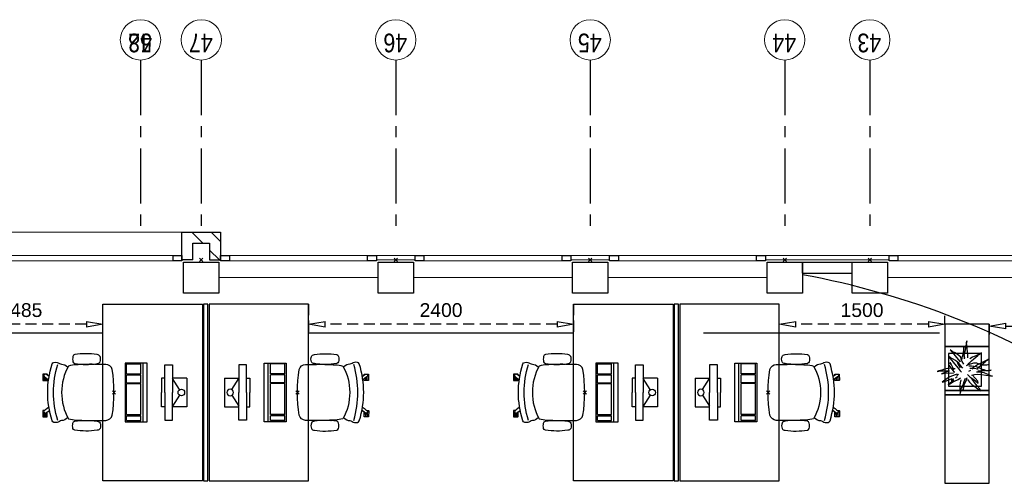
# Model space of a CAD drawing. Header units: millimetres. Extents: x -88840 to 85996, y -16279 to 104709.
# Tile 4 of 184: x -81503 to -72592, y 37120 to 41300. Entities that reach past the tile are written whole.
import ezdxf

# ---------------------------------------------------------------- set-up
doc = ezdxf.new("R2010")
doc.units = ezdxf.units.MM
doc.header["$LTSCALE"] = 400
doc.header["$PDMODE"] = 3
doc.header["$PDSIZE"] = 15
doc.linetypes.add('CENTER', pattern=[2, 1.25, -0.25, 0.25, -0.25])
doc.linetypes.add('HIDDEN', pattern=[0.375, 0.25, -0.125])
for name, color, linetype in [('-gd', 2, 'Continuous'), ('-ve', 2, 'HIDDEN'), ('inlay', 6, 'Continuous'), ('inr', 4, 'Continuous'), ('plant', 114, 'Continuous'), ('sona-s008_ip0', 7, 'Continuous'), ('stramien', 1, 'CENTER'), ('symbol', 1, 'Continuous'), ('timmerwerk-ge', 150, 'Continuous')]:
    doc.layers.add(name, color=color, linetype=linetype)
for name, color, linetype, lineweight in [('Buitenkozijnen', 140, 'Continuous', 15), ('mat-baksteen', 5, 'Continuous', 25), ('mat-beton (ihwg)', 5, 'Continuous', 25), ('None', 7, 'Continuous', 9)]:
    doc.layers.add(name, color=color, linetype=linetype, lineweight=lineweight)
doc.styles.add('Arial Narrow', font='ARIALN.TTF', dxfattribs={"height": 222.25})
doc.styles.get("Standard").update_dxf_attribs({"font": 'arial.ttf'})
doc.dimstyles.new('CAL-N1-050-25', dxfattribs={"dimscale": 50, "dimtxt": 2.5, "dimasz": 3, "dimexe": 1.5, "dimexo": 0, "dimgap": 0.3, "dimtad": 0, "dimdec": 4, "dimrnd": 1, "dimdsep": 46, "dimtxsty": 'Standard', "dimblk": 'CLOSED', "dimcen": 0, "dimdle": 1.25, "dimclrt": 249, "dimadec": 0, "dimazin": 0, "dimtfac": 0.9, "dimtdec": 4, "dimtix": 1, "dimtmove": 0, "dimatfit": 3, "dimldrblk": 'CLOSED', "dimfxl": 1, "dimtvp": 1, "dimtolj": 1, "dimtzin": 0, "dimarcsym": 0})

# ---------------------------------------------------------------- blocks, each defined once
blk = doc.blocks.new('Kolom 280x320')
at = {"layer": 'mat-beton (ihwg)', "lineweight": 25}
blk.add_lwpolyline([(-300, 160), (-20, 160), (-20, -160), (-300, -160)], close=True, dxfattribs=at)
at = {"layer": 'None', "color": 92, "linetype": 'Continuous', "lineweight": 5}
blk.add_point((0, 0), dxfattribs=at)
blk = doc.blocks.new('*X39')
at = {"layer": 'None', "lineweight": 9}
for p, q in [((-2818.9, 32536.4), (-2718.9, 32636.4)), ((-2761.4, 32417.5), (-2718.9, 32460))]:
    blk.add_line(p, q, dxfattribs=at)
blk = doc.blocks.new('*X40')
at = {"layer": 'None', "lineweight": 9}
for p, q in [((-2968.9, 32386.4), (-2880.3, 32475)), ((-2804, 32375), (-2761.4, 32417.5))]:
    blk.add_line(p, q, dxfattribs=at)
blk = doc.blocks.new('Gevelpui best 1410 (2D)')
at = {"layer": 'Buitenkozijnen', "lineweight": 15}
for p, q in [((-260, 0), (-260, -1410)), ((-260, 0), (-210, 0)), ((-210, 0), (-210, -1410)), ((-260, -1410), (-210, -1410))]:
    blk.add_line(p, q, dxfattribs=at)
at = {"layer": 'Buitenkozijnen', "color": 92, "lineweight": 25}
for points in [[(-260, 0), (-210, 0), (-210, -80), (-260, -80)], [(-260, -1330), (-210, -1330), (-210, -1410), (-260, -1410)]]:
    blk.add_lwpolyline(points, close=True, dxfattribs=at)
at = {"layer": 'None', "color": 43, "linetype": 'Continuous', "lineweight": 9}
blk.add_line((-410, 15), (-410, -1425), dxfattribs=at)
blk = doc.blocks.new('*U45')
at = {"layer": 'Buitenkozijnen', "lineweight": 15}
for p, q in [((-10, 0), (-10, -1960)), ((-10, 0), (40, 0)), ((40, 0), (40, -1960)), ((-10, -1960), (40, -1960))]:
    blk.add_line(p, q, dxfattribs=at)
blk = doc.blocks.new('Gevelpui best 1960')
at = {"layer": 'Buitenkozijnen', "color": 43, "lineweight": 9}
blk.add_line((250, 0), (250, -1960), dxfattribs=at)
at = {"layer": 'Buitenkozijnen', "color": 92, "lineweight": 25}
for points in [[(-10, 0), (40, 0), (40, -80), (-10, -80)], [(-10, -1880), (40, -1880), (40, -1960), (-10, -1960)]]:
    blk.add_lwpolyline(points, close=True, dxfattribs=at)
at = {"layer": 'Buitenkozijnen'}
blk.add_blockref('*U45', (0, 0), dxfattribs=at)
blk = doc.blocks.new('boom nieuw 01')
at = {"layer": 'plant', "extrusion": (0, -4.44089e-16, -1)}
for p, q in [((-225, 789), (-238, 749)), ((-225, 789), (-238, 749)), ((-225, 745), (-225, 789)), ((-225, 745), (-225, 789)), ((-574, 694), (-627, 737)), ((-627, 737), (-616, 698)), ((-574, 694), (-627, 737)), ((-627, 737), (-616, 698)), ((-616, 698), (-564, 639)), ((-616, 698), (-564, 639)), ((-531, 541), (-584, 584)), ((-584, 584), (-573, 545)), ((-531, 541), (-584, 584)), ((-584, 584), (-573, 545)), ((-519, 654), (-574, 694)), ((-519, 654), (-574, 694)), ((-564, 639), (-510, 574)), ((-564, 639), (-510, 574)), ((-467, 618), (-519, 654)), ((-467, 618), (-519, 654)), ((-412, 565), (-467, 618)), ((-412, 565), (-467, 618)), ((-316, 598), (-344, 540)), ((-298, 670), (-316, 598)), ((-284, 619), (-308, 551)), ((-284, 619), (-308, 551)), ((-285, 709), (-298, 670)), ((-285, 665), (-285, 709)), ((-279, 616), (-285, 665)), ((-257, 677), (-284, 619)), ((-257, 677), (-284, 619)), ((-238, 749), (-257, 677)), ((-238, 749), (-257, 677)), ((-227, 576), (-219, 630)), ((-227, 576), (-219, 630)), ((-219, 696), (-225, 745)), ((-219, 696), (-225, 745)), ((-219, 630), (-219, 696)), ((-219, 630), (-219, 696)), ((9, 617), (-55, 579)), ((9, 617), (-55, 579)), ((-36, 579), (9, 617)), ((-36, 579), (9, 617)), ((-831, 440), (-863, 451)), ((-863, 451), (-808, 440)), ((-831, 440), (-863, 451)), ((-863, 451), (-808, 440)), ((-793, 417), (-831, 440)), ((-793, 417), (-831, 440)), ((-808, 440), (-733, 432)), ((-808, 440), (-733, 432)), ((-751, 400), (-793, 417)), ((-751, 400), (-793, 417)), ((-690, 378), (-751, 400)), ((-690, 378), (-751, 400)), ((-733, 432), (-646, 419)), ((-733, 432), (-646, 419)), ((-646, 419), (-567, 415)), ((-646, 419), (-567, 415)), ((-573, 545), (-520, 486)), ((-573, 545), (-520, 486)), ((-567, 415), (-510, 423)), ((-567, 415), (-510, 423)), ((-476, 501), (-531, 541)), ((-476, 501), (-531, 541)), ((-520, 486), (-467, 421)), ((-520, 486), (-467, 421)), ((-510, 574), (-463, 510)), ((-510, 574), (-463, 510)), ((-510, 423), (-451, 434)), ((-510, 423), (-451, 434)), ((-424, 465), (-476, 501)), ((-424, 465), (-476, 501)), ((-463, 510), (-423, 466)), ((-463, 510), (-423, 466)), ((-369, 412), (-424, 465)), ((-369, 412), (-424, 465)), ((-423, 466), (-397, 444)), ((-423, 466), (-397, 444)), ((-369, 511), (-412, 565)), ((-369, 511), (-412, 565)), ((-344, 540), (-368, 472)), ((-308, 551), (-333, 488)), ((-308, 551), (-333, 488)), ((-243, 519), (-227, 576)), ((-243, 519), (-227, 576)), ((-187, 511), (-234, 479)), ((-187, 511), (-234, 479)), ((-195, 409), (-161, 444)), ((-119, 548), (-187, 511)), ((-170, 410), (-128, 424)), ((-170, 410), (-128, 424)), ((-167, 460), (-136, 488)), ((-167, 460), (-136, 488)), ((-128, 424), (-78, 443)), ((-128, 424), (-78, 443)), ((-55, 579), (-119, 548)), ((-55, 579), (-119, 548)), ((-101, 524), (-55, 560)), ((-101, 524), (-55, 560)), ((-15, 385), (-100, 387)), ((-15, 385), (-100, 387)), ((-95, 500), (-50, 537)), ((-78, 443), (-25, 464)), ((-78, 443), (-25, 464)), ((-4, 517), (-70, 496)), ((-4, 517), (-70, 496)), ((-55, 560), (-36, 579)), ((-55, 560), (-36, 579)), ((-25, 464), (20, 490)), ((-25, 464), (20, 490)), ((71, 388), (-15, 385)), ((71, 388), (-15, 385)), ((73, 551), (-4, 517)), ((73, 551), (-4, 517)), ((20, 490), (61, 517)), ((20, 490), (61, 517)), ((51, 371), (104, 389)), ((51, 371), (104, 389)), ((61, 517), (92, 539)), ((61, 517), (92, 539)), ((140, 402), (71, 388)), ((140, 402), (71, 388)), ((126, 569), (73, 551)), ((126, 569), (73, 551)), ((92, 539), (126, 569)), ((92, 539), (126, 569)), ((104, 389), (140, 402)), ((104, 389), (140, 402)), ((-838, 331), (-790, 339)), ((-838, 331), (-790, 339)), ((-787, 335), (-838, 331)), ((-787, 335), (-838, 331)), ((-794, 221), (-746, 230)), ((-794, 221), (-746, 230)), ((-743, 226), (-794, 221)), ((-743, 226), (-794, 221)), ((-790, 339), (-724, 343)), ((-790, 339), (-724, 343)), ((-737, 335), (-787, 335)), ((-737, 335), (-787, 335)), ((-746, 230), (-680, 234)), ((-746, 230), (-680, 234)), ((-694, 225), (-743, 226)), ((-694, 225), (-743, 226)), ((-691, 320), (-737, 335)), ((-724, 343), (-665, 349)), ((-724, 343), (-665, 349)), ((-647, 211), (-694, 225)), ((-647, 211), (-694, 225)), ((-636, 315), (-691, 320)), ((-636, 315), (-691, 320)), ((-601, 365), (-690, 378)), ((-601, 365), (-690, 378)), ((-688, 167), (-620, 196)), ((-688, 167), (-620, 196)), ((-648, 228), (-686, 193)), ((-648, 228), (-686, 193)), ((-642, 298), (-680, 321)), ((-642, 298), (-680, 321)), ((-680, 234), (-621, 240)), ((-680, 234), (-621, 240)), ((-665, 349), (-613, 352)), ((-665, 349), (-613, 352)), ((-604, 263), (-648, 228)), ((-604, 263), (-648, 228)), ((-592, 206), (-647, 211)), ((-592, 206), (-647, 211)), ((-601, 281), (-642, 298)), ((-601, 281), (-642, 298)), ((-620, 196), (-568, 225)), ((-620, 196), (-568, 225)), ((-613, 352), (-578, 349)), ((-613, 352), (-578, 349)), ((-553, 314), (-604, 263)), ((-553, 314), (-604, 263)), ((-547, 362), (-601, 365)), ((-547, 362), (-601, 365)), ((-540, 259), (-601, 281)), ((-540, 259), (-601, 281)), ((-549, 186), (-592, 206)), ((-549, 186), (-592, 206)), ((-583, 313), (-496, 300)), ((-583, 313), (-496, 300)), ((-568, 225), (-511, 263)), ((-568, 225), (-511, 263)), ((-451, 246), (-540, 259)), ((-451, 246), (-540, 259)), ((-511, 263), (-472, 292)), ((-511, 263), (-472, 292)), ((-496, 300), (-417, 296)), ((-496, 300), (-417, 296)), ((-392, 219), (-496, 183)), ((-392, 219), (-496, 183)), ((-472, 292), (-455, 309)), ((-472, 292), (-455, 309)), ((-403, 195), (-454, 144)), ((-403, 195), (-454, 144)), ((-397, 243), (-451, 246)), ((-397, 243), (-451, 246)), ((-398, 347), (-436, 328)), ((-398, 347), (-436, 328)), ((-369, 232), (-403, 195)), ((-369, 232), (-403, 195)), ((-354, 238), (-392, 219)), ((-354, 238), (-392, 219)), ((-297, 215), (-269, 162)), ((-297, 215), (-269, 162)), ((-281, 288), (-232, 238)), ((-281, 288), (-232, 238)), ((-231, 344), (-254, 371)), ((-231, 344), (-254, 371)), ((-194, 216), (-242, 260)), ((-194, 216), (-242, 260)), ((-233, 285), (-204, 233)), ((-233, 285), (-204, 233)), ((-232, 238), (-199, 194)), ((-232, 238), (-199, 194)), ((-192, 292), (-231, 344)), ((-192, 292), (-231, 344)), ((-204, 233), (-174, 186)), ((-204, 233), (-174, 186)), ((-199, 194), (-138, 143)), ((-199, 194), (-138, 143)), ((-174, 186), (-194, 216)), ((-174, 186), (-194, 216)), ((-151, 244), (-192, 292)), ((-151, 244), (-192, 292)), ((-33, 98), (-151, 244)), ((-33, 98), (-151, 244)), ((-127, 307), (-59, 290)), ((-127, 307), (-59, 290)), ((-105, 362), (-122, 364)), ((-105, 362), (-122, 364)), ((-113, 330), (-85, 277)), ((-113, 330), (-85, 277)), ((-83, 336), (-105, 362)), ((-83, 336), (-105, 362)), ((-85, 277), (-56, 224)), ((-85, 277), (-56, 224)), ((-43, 284), (-83, 336)), ((-43, 284), (-83, 336)), ((-59, 290), (16, 294)), ((-59, 290), (16, 294)), ((-56, 224), (-25, 178)), ((-56, 224), (-25, 178)), ((-25, 178), (-46, 207)), ((-25, 178), (-46, 207)), ((-3, 235), (-43, 284)), ((-3, 235), (-43, 284)), ((69, 341), (-16, 343)), ((69, 341), (-16, 343)), ((-5, 354), (51, 371)), ((-5, 354), (51, 371)), ((16, 294), (79, 310)), ((16, 294), (79, 310)), ((154, 344), (69, 341)), ((154, 344), (69, 341)), ((79, 310), (135, 327)), ((79, 310), (135, 327)), ((135, 327), (188, 345)), ((135, 327), (188, 345)), ((224, 359), (154, 344)), ((224, 359), (154, 344)), ((188, 345), (224, 359)), ((188, 345), (224, 359)), ((-748, 141), (-796, 107)), ((-748, 141), (-796, 107)), ((-796, 107), (-737, 139)), ((-796, 107), (-737, 139)), ((-722, 163), (-748, 141)), ((-722, 163), (-748, 141)), ((-737, 139), (-688, 167)), ((-737, 139), (-688, 167)), ((-686, 193), (-722, 163)), ((-686, 193), (-722, 163)), ((-597, 22), (-646, -12)), ((-597, 22), (-646, -12)), ((-646, -12), (-586, 20)), ((-646, -12), (-586, 20)), ((-572, 44), (-597, 22)), ((-572, 44), (-597, 22)), ((-586, 20), (-537, 48)), ((-586, 20), (-537, 48)), ((-535, 74), (-572, 44)), ((-535, 74), (-572, 44)), ((-496, 183), (-549, 186)), ((-496, 183), (-549, 186)), ((-537, 48), (-469, 77)), ((-537, 48), (-469, 77)), ((-497, 109), (-535, 74)), ((-497, 109), (-535, 74)), ((-454, 144), (-497, 109)), ((-454, 144), (-497, 109)), ((-469, 77), (-417, 106)), ((-469, 77), (-417, 106)), ((-380, 87), (-378, 37)), ((-380, 87), (-378, 37)), ((-378, 37), (-372, -25)), ((-378, 37), (-372, -25)), ((-317, 95), (-308, 24)), ((-317, 95), (-308, 24)), ((-317, -32), (-303, 34)), ((-317, -32), (-303, 34)), ((-308, 24), (-304, -32)), ((-308, 24), (-304, -32)), ((-303, 34), (-304, 107)), ((-303, 34), (-304, 107)), ((-293, -58), (-278, 12)), ((-293, -58), (-278, 12)), ((-278, 12), (-263, 89)), ((-278, 12), (-263, 89)), ((-269, 162), (-239, 109)), ((-269, 162), (-239, 109)), ((-267, 114), (-235, 70)), ((-267, 114), (-235, 70)), ((-263, 89), (-248, 155)), ((-263, 89), (-248, 155)), ((-235, 70), (-173, 19)), ((-235, 70), (-173, 19)), ((-186, 120), (-227, 169)), ((-186, 120), (-227, 169)), ((-69, -25), (-186, 120)), ((-69, -25), (-186, 120)), ((-173, 19), (-128, -8)), ((-173, 19), (-128, -8)), ((-138, 143), (-93, 116)), ((-138, 143), (-93, 116)), ((-93, 116), (-36, 86)), ((-93, 116), (-36, 86)), ((-36, 86), (2, 56)), ((-36, 86), (2, 56)), ((2, 56), (-33, 98)), ((2, 56), (-33, 98)), ((-372, -25), (-363, -96)), ((-372, -25), (-363, -96)), ((-363, -96), (-359, -152)), ((-363, -96), (-359, -152)), ((-359, -152), (-354, -201)), ((-359, -152), (-354, -201)), ((-358, -244), (-348, -178)), ((-358, -244), (-348, -178)), ((-348, -178), (-333, -108)), ((-348, -178), (-333, -108)), ((-333, -108), (-317, -32)), ((-333, -108), (-317, -32)), ((-304, -32), (-299, -81)), ((-304, -32), (-299, -81)), ((-303, -124), (-293, -58)), ((-303, -124), (-293, -58)), ((-299, -81), (-303, -124)), ((-299, -81), (-303, -124)), ((-128, -8), (-72, -38)), ((-128, -8), (-72, -38)), ((-72, -38), (-33, -68)), ((-72, -38), (-33, -68)), ((-33, -68), (-69, -25)), ((-33, -68), (-69, -25)), ((-354, -201), (-358, -244)), ((-354, -201), (-358, -244))]:
    blk.add_line(p, q, dxfattribs=at)
at = {"layer": 'timmerwerk-ge', "linetype": 'Continuous', "extrusion": (0, -4.44089e-16, -1)}
for p, q in [((0, 647), (-647, 647)), ((-647, 647), (-647, 0)), ((0, 0), (0, 647)), ((-647, 0), (0, 0))]:
    blk.add_line(p, q, dxfattribs=at)
blk = doc.blocks.new('SONA-S008_B2')
at = {"layer": '-gd'}
blk.add_open_spline([(-253, -509.5), (-87.8, -560.2), (87.8, -560.2), (253, -509.5)], degree=3, dxfattribs=at)
for points in [[(-206.6, -15.8), (-79.4, 5.3), (79.6, 5.3), (206.6, -15.8)], [(-253, -272.1), (-257.1, -206.8), (-252.1, -139.2), (-253, -73.9)], [(-253, -73.9), (-253.4, -51.6), (-233.1, -20.2), (-206.6, -15.8)], [(206.6, -15.8), (233.1, -20.2), (253.4, -51.6), (253, -73.9)], [(253, -73.9), (252.1, -139.2), (257.1, -206.8), (253, -272.1)], [(-342.5, -153.6), (-353.5, -221.1), (-351.5, -287.6), (-342.5, -355.4)], [(-325.3, -126.1), (-337, -131.7), (-340.4, -140.8), (-342.5, -153.6)], [(-277.9, -126.1), (-287.8, -121.3), (-315.3, -121.3), (-325.3, -126.1)], [(-260.7, -153.6), (-262.7, -140.8), (-266.2, -131.7), (-277.9, -126.1)], [(-260.7, -355.4), (-251.6, -287.6), (-249.7, -221.1), (-260.7, -153.6)], [(260.6, -355.4), (251.6, -287.6), (249.7, -221.1), (260.6, -153.6)], [(260.6, -153.6), (262.7, -140.8), (266.2, -131.7), (277.9, -126.1)], [(277.9, -126.1), (287.8, -121.3), (315.3, -121.3), (325.3, -126.1)], [(325.3, -126.1), (337, -131.7), (340.4, -140.8), (342.5, -153.6)], [(342.5, -153.6), (353.4, -221.1), (351.5, -287.6), (342.5, -355.4)], [(-342.5, -355.4), (-341.5, -363), (-333.6, -369.9), (-326.1, -371.8)], [(-277, -371.8), (-269.5, -369.9), (-261.7, -363), (-260.7, -355.4)], [(-250.7, -332.5), (-253.1, -331.7), (-255.4, -330.9), (-257.6, -330.2)], [(-255.2, -303.9), (-254.1, -304.3), (-252.9, -304.7), (-251.7, -305.1)], [(-238.9, -411.5), (-253, -365.7), (-250.2, -318.7), (-253, -272.1)], [(253, -272.1), (250.2, -318.7), (253, -365.7), (238.9, -411.5)], [(256.9, -323.2), (255, -323.8), (253.1, -324.4), (251, -325.1)], [(251.9, -297.7), (252.9, -297.4), (253.8, -297.1), (254.7, -296.8)], [(277, -371.8), (269.5, -369.9), (261.7, -363), (260.6, -355.4)], [(342.5, -355.4), (341.5, -363), (333.6, -369.9), (326.1, -371.8)], [(-326.1, -371.8), (-310.3, -375.7), (-292.8, -375.7), (-277, -371.8)], [(-227.3, -418.1), (-247.1, -436.6), (-255.7, -455.2), (-255.5, -473.7)], [(238.9, -411.5), (95.4, -494.5), (-95.5, -494.5), (-238.9, -411.5)], [(255.5, -473.7), (255.7, -455.2), (247.1, -436.6), (227.3, -418.1)], [(326.1, -371.8), (310.3, -375.7), (292.8, -375.7), (277, -371.8)], [(-272.1, -515.2), (-274.4, -533.8), (-273.7, -555.7), (-258.6, -560.1)], [(-255.5, -473.7), (-255.4, -489), (-270.3, -500.1), (-272.1, -515.2)], [(272.1, -515.2), (270.3, -500.1), (255.4, -489), (255.5, -473.7)], [(258.6, -560.1), (273.7, -555.6), (274.4, -533.8), (272.1, -515.2)], [(-258.6, -560.1), (-77.4, -613.6), (78.8, -613.6), (258.6, -560.1)], [(-222.4, -606.9), (-222.4, -604.9), (-220.7, -603.3), (-218.7, -603.3)], [(-222.4, -615.1), (-222.4, -615.1), (-222.4, -606.9), (-222.4, -606.9)], [(-218.8, -615.1), (-218.8, -615.1), (-222.4, -615.1), (-222.4, -615.1)], [(-222.4, -629.9), (-222.4, -629.9), (-222.4, -618.1), (-222.4, -618.1)], [(-222.4, -618.1), (-222.4, -618.1), (-198.5, -618.1), (-198.5, -618.1)], [(-198.5, -615.1), (-198.5, -615.1), (-218.8, -615.1), (-218.8, -615.1)], [(-218.7, -603.3), (-218.7, -603.3), (-192, -603.3), (-176.8, -603.3)], [(-198.5, -618.1), (-198.5, -618.1), (-198.5, -615.1), (-198.5, -615.1)], [(-198.5, -615.1), (-198.5, -615.1), (-186.7, -615.2), (-186.7, -615.2)], [(-198.5, -618.1), (-198.5, -618.1), (-189.1, -618.2), (-187.1, -618.2)], [(-182.7, -633.4), (-188.4, -629.2), (-189.7, -621.1), (-185.5, -615.4)], [(-185.4, -615.2), (-186.2, -615.2), (-186.7, -615.2), (-186.7, -615.2)], [(-186.7, -615.2), (-186.7, -615.2), (-186.7, -616.4), (-186.7, -617.3)], [(-185.5, -615.4), (-185.5, -615.4), (-176.5, -602.9), (-162.6, -583.8)], [(-134.5, -588.9), (-152.4, -613.6), (-164.7, -630.5), (-164.7, -630.5)], [(106.4, -606.6), (106.4, -604.6), (108, -603), (110, -603)], [(106.4, -614.8), (106.4, -614.8), (106.4, -606.6), (106.4, -606.6)], [(110.1, -614.8), (110.1, -614.8), (106.4, -614.8), (106.4, -614.8)], [(106.4, -629.7), (106.4, -629.7), (106.4, -617.8), (106.4, -617.8)], [(106.4, -617.8), (106.4, -617.8), (130.3, -617.8), (130.3, -617.8)], [(110, -603), (110, -603), (115.6, -603), (123.1, -603)], [(130.3, -614.8), (130.3, -614.8), (110.1, -614.8), (110.1, -614.8)], [(143.1, -630.4), (143.1, -630.4), (131.8, -614.9), (115.2, -592)], [(130.3, -617.8), (130.3, -617.8), (130.3, -614.8), (130.3, -614.8)], [(130.3, -614.8), (130.3, -614.8), (130.9, -614.8), (131.7, -614.8)], [(130.3, -617.8), (130.3, -617.8), (131.9, -617.8), (133.9, -617.8)], [(143.7, -587.5), (156, -604.4), (163.9, -615.2), (163.9, -615.2)], [(154.9, -602.9), (159.4, -602.9), (162.3, -602.9), (162.3, -602.9)], [(163.9, -615.2), (168.1, -621), (166.8, -629.1), (161.1, -633.2)], [(162.3, -602.9), (164.4, -602.9), (166, -604.6), (166, -606.6)], [(166, -614.8), (166, -614.8), (164.6, -614.8), (163.5, -614.8)], [(165.3, -617.8), (165.8, -617.8), (166, -617.8), (166, -617.8)], [(166, -606.6), (166, -606.6), (166, -614.8), (166, -614.8)], [(166, -617.8), (166, -617.8), (166, -618.6), (166, -619.9)], [(-222.5, -641.1), (-222.5, -641.1), (-222.4, -632.9), (-222.4, -632.9)], [(-218.8, -644.8), (-220.8, -644.8), (-222.5, -643.1), (-222.5, -641.1)], [(-198.6, -630), (-198.6, -630), (-222.4, -629.9), (-222.4, -629.9)], [(-222.4, -632.9), (-222.4, -632.9), (-218.8, -632.9), (-218.8, -632.9)], [(-218.8, -632.9), (-218.8, -632.9), (-198.6, -633), (-198.6, -633)], [(-166.5, -644.9), (-166.5, -644.9), (-218.8, -644.8), (-218.8, -644.8)], [(-198.6, -633), (-198.6, -633), (-198.6, -630), (-198.6, -630)], [(-198.6, -630), (-198.6, -630), (-186.7, -630), (-186.7, -630)], [(-198.6, -633), (-198.6, -633), (-186.7, -633), (-186.7, -633)], [(-185.9, -630), (-186.4, -630), (-186.7, -630), (-186.7, -630)], [(-186.7, -630), (-186.7, -630), (-186.7, -633), (-186.7, -633)], [(-186.7, -633), (-186.7, -633), (-185.3, -633), (-183.1, -633)], [(-164.7, -630.5), (-168.8, -636.2), (-176.9, -637.5), (-182.7, -633.4)], [(-182.7, -633.4), (-182.7, -633.4), (-182.7, -633.4), (-182.7, -633.4)], [(-167.1, -633), (-166.7, -633), (-166.5, -633), (-166.5, -633)], [(-166.5, -633), (-166.5, -633), (-162.9, -633.1), (-162.9, -633.1)], [(-162.9, -641.3), (-162.9, -643.3), (-164.5, -644.9), (-166.5, -644.9)], [(-162.8, -630.1), (-162.8, -630.1), (-163.4, -630.1), (-164.4, -630)], [(-162.9, -633.1), (-162.9, -633.1), (-162.9, -641.3), (-162.9, -641.3)], [(-162.8, -628), (-162.8, -629.2), (-162.8, -630.1), (-162.8, -630.1)], [(130.3, -629.6), (130.3, -629.6), (106.4, -629.7), (106.4, -629.7)], [(106.4, -640.9), (106.4, -640.9), (106.4, -632.7), (106.4, -632.7)], [(106.4, -632.7), (106.4, -632.7), (110.1, -632.7), (110.1, -632.7)], [(110.1, -644.5), (108.1, -644.5), (106.5, -642.9), (106.4, -640.9)], [(110.1, -632.7), (110.1, -632.7), (130.3, -632.6), (130.3, -632.6)], [(162.4, -644.4), (162.4, -644.4), (110.1, -644.5), (110.1, -644.5)], [(130.3, -632.6), (130.3, -632.6), (130.3, -629.6), (130.3, -629.6)], [(130.3, -629.6), (130.3, -629.6), (142.1, -629.6), (142.1, -629.6)], [(130.3, -632.6), (130.3, -632.6), (142.2, -632.6), (142.2, -632.6)], [(142.5, -629.6), (142.3, -629.6), (142.1, -629.6), (142.1, -629.6)], [(142.1, -629.6), (142.1, -629.6), (142.2, -632.6), (142.2, -632.6)], [(142.2, -632.6), (142.2, -632.6), (143.3, -632.6), (145.1, -632.6)], [(161.1, -633.2), (155.3, -637.4), (147.2, -636.1), (143.1, -630.4)], [(161.1, -633.2), (161.1, -633.2), (161.1, -633.2), (161.1, -633.2)], [(161.8, -632.6), (162.2, -632.6), (162.4, -632.6), (162.4, -632.6)], [(162.4, -632.6), (162.4, -632.6), (166, -632.6), (166, -632.6)], [(166, -640.8), (166, -642.8), (164.4, -644.4), (162.4, -644.4)], [(166, -629.6), (166, -629.6), (165.4, -629.6), (164.4, -629.6)], [(166, -625.7), (166, -627.8), (166, -629.6), (166, -629.6)], [(166, -632.6), (166, -632.6), (166, -640.8), (166, -640.8)]]:
    blk.add_open_spline(points, degree=3)
at = {"layer": 'sona-s008_ip0'}
blk.add_point((0, 0), dxfattribs=at)
blk = doc.blocks.new('SYMB-CMP4_B2')
for p, q in [((-130, 558.1), (130, 558.1)), ((-130, 558.1), (-130, 428.1)), ((130, 558.1), (130, 428.1)), ((-25.3, 491.9), (-125, 428.1)), ((25.3, 491.9), (125, 428.1)), ((-250, 358.1), (-250, 428.1)), ((-250, 428.1), (0, 428.1)), ((0, 358.1), (-250, 358.1)), ((-130, 358.1), (-130, 328.1)), ((250, 428.1), (0, 428.1)), ((0, 358.1), (250, 358.1)), ((130, 358.1), (130, 328.1)), ((250, 358.1), (250, 428.1)), ((-130, 328.1), (0, 328.1)), ((130, 328.1), (0, 328.1)), ((265, 200), (-265, 200)), ((-265, 200), (-265, 0)), ((265, 0), (265, 200)), ((265, 162.9), (-265, 162.9)), ((-166.8, 141.5), (-259.7, 141.5)), ((-259.7, 12.9), (-259.7, 141.5)), ((-166.8, 12.9), (-166.8, 141.5)), ((-88, 141.5), (-159.1, 141.5)), ((-159.1, 12.9), (-159.1, 141.5)), ((-88, 12.9), (-88, 141.5)), ((200.4, 141.5), (-81.5, 141.5)), ((-81.5, 12.9), (-81.5, 141.5)), ((200.4, 12.9), (200.4, 141.5)), ((254.7, 141.5), (212.3, 141.5)), ((212.3, 12.9), (212.3, 141.5)), ((254.7, 12.9), (254.7, 141.5)), ((-265, 0), (265, 0)), ((-166.8, 12.9), (-259.7, 12.9)), ((-88, 12.9), (-159.1, 12.9)), ((200.4, 12.9), (-81.5, 12.9)), ((254.7, 12.9), (212.3, 12.9))]:
    blk.add_line(p, q)
blk.add_circle((0, 508.1), 30)
blk = doc.blocks.new('_CLOSED')
at = {"color": 0, "linetype": 'ByBlock'}
for p, q in [((-1, 0.167), (0, 0)), ((-1, 0.167), (-1, -0.167)), ((0, 0), (-1, -0.167))]:
    blk.add_line(p, q, dxfattribs=at)
blk = doc.blocks.new('*D1525')
at = {"layer": '-ve', "color": 0, "lineweight": -2, "transparency": 16777216}
for p, q in [((-72729.7, 38542), (-72729.7, 38450.9)), ((-72579.7, 38525.9), (-71379.7, 38525.9)), ((-71229.7, 38542), (-71229.7, 38450.9))]:
    blk.add_line(p, q, dxfattribs=at)
at = {"layer": 'Defpoints', "color": 0, "transparency": 16777216}
for p in [(-72729.7, 38542), (-71229.7, 38542), (-71229.7, 38525.9)]:
    blk.add_point(p, dxfattribs=at)
at = {"layer": '-ve', "color": 0, "lineweight": -2, "transparency": 16777216, "xscale": 150, "yscale": 150, "zscale": 150, "rotation": 180}
blk.add_blockref('_CLOSED', (-72729.7, 38525.9), dxfattribs=at)
at = {"layer": '-ve', "color": 0, "lineweight": -2, "transparency": 16777216, "xscale": 150, "yscale": 150, "zscale": 150}
blk.add_blockref('_CLOSED', (-71229.7, 38525.9), dxfattribs=at)
at = {"layer": '-ve', "color": 249, "transparency": 16777216, "insert": (-71979.7, 38653.5), "char_height": 125, "attachment_point": 5}
blk.add_mtext('\\A1;1500', dxfattribs=at)
blk = doc.blocks.new('*D1526')
at = {"layer": '-ve', "color": 0, "lineweight": -2, "transparency": 16777216}
for p, q in [((-74629.7, 38542), (-74629.7, 38617)), ((-73129.7, 38542), (-73129.7, 38617)), ((-73279.7, 38542), (-74479.7, 38542))]:
    blk.add_line(p, q, dxfattribs=at)
at = {"layer": 'Defpoints', "color": 0, "transparency": 16777216}
for p in [(-74629.7, 38542), (-74629.7, 38542), (-73129.7, 38542)]:
    blk.add_point(p, dxfattribs=at)
at = {"layer": '-ve', "color": 0, "lineweight": -2, "transparency": 16777216, "xscale": 150, "yscale": 150, "zscale": 150, "rotation": 180}
blk.add_blockref('_CLOSED', (-74629.7, 38542), dxfattribs=at)
at = {"layer": '-ve', "color": 0, "lineweight": -2, "transparency": 16777216, "xscale": 150, "yscale": 150, "zscale": 150}
blk.add_blockref('_CLOSED', (-73129.7, 38542), dxfattribs=at)
at = {"layer": '-ve', "color": 249, "transparency": 16777216, "insert": (-73879.7, 38669.6), "char_height": 125, "attachment_point": 5}
blk.add_mtext('\\A1;1500', dxfattribs=at)
blk = doc.blocks.new('*D1527')
at = {"layer": '-ve', "color": 0, "lineweight": -2, "transparency": 16777216}
for p, q in [((-78889.7, 38725), (-78889.7, 38467)), ((-76489.7, 38725), (-76489.7, 38467)), ((-76639.7, 38542), (-78739.7, 38542))]:
    blk.add_line(p, q, dxfattribs=at)
at = {"layer": 'Defpoints', "color": 0, "transparency": 16777216}
for p in [(-78889.7, 38725), (-76489.7, 38725), (-78889.7, 38542)]:
    blk.add_point(p, dxfattribs=at)
at = {"layer": '-ve', "color": 0, "lineweight": -2, "transparency": 16777216, "xscale": 150, "yscale": 150, "zscale": 150, "rotation": 180}
blk.add_blockref('_CLOSED', (-78889.7, 38542), dxfattribs=at)
at = {"layer": '-ve', "color": 0, "lineweight": -2, "transparency": 16777216, "xscale": 150, "yscale": 150, "zscale": 150}
blk.add_blockref('_CLOSED', (-76489.7, 38542), dxfattribs=at)
at = {"layer": '-ve', "color": 249, "transparency": 16777216, "insert": (-77689.7, 38669.6), "char_height": 125, "attachment_point": 5}
blk.add_mtext('\\A1;2400', dxfattribs=at)
blk = doc.blocks.new('*D1528')
at = {"layer": '-ve', "color": 0, "lineweight": -2, "transparency": 16777216}
for p, q in [((-82234.7, 38542), (-82234.7, 38617)), ((-80749.7, 38542), (-80749.7, 38617)), ((-80899.7, 38542), (-82084.7, 38542))]:
    blk.add_line(p, q, dxfattribs=at)
at = {"layer": 'Defpoints', "color": 0, "transparency": 16777216}
for p in [(-82234.7, 38542), (-82234.7, 38542), (-80749.7, 38542)]:
    blk.add_point(p, dxfattribs=at)
at = {"layer": '-ve', "color": 0, "lineweight": -2, "transparency": 16777216, "xscale": 150, "yscale": 150, "zscale": 150, "rotation": 180}
blk.add_blockref('_CLOSED', (-82234.7, 38542), dxfattribs=at)
at = {"layer": '-ve', "color": 0, "lineweight": -2, "transparency": 16777216, "xscale": 150, "yscale": 150, "zscale": 150}
blk.add_blockref('_CLOSED', (-80749.7, 38542), dxfattribs=at)
at = {"layer": '-ve', "color": 249, "transparency": 16777216, "insert": (-81492.2, 38669.6), "char_height": 125, "attachment_point": 5}
blk.add_mtext('\\A1;1485', dxfattribs=at)
blk = doc.blocks.new('BD C209')
at = {"layer": 'Buitenkozijnen', "lineweight": 15}
for points in [[(9175, -1992.28186), (9175, -1952.24122), (9525, -1952.24122), (9525, -1992.28186)], [(10935, -1992.28186), (10935, -1952.24122), (11285, -1952.24122), (11285, -1992.28186)], [(12695, -1992.28186), (12695, -1952.24122), (13815, -1952.24122), (13815, -1992.28186)]]:
    blk.add_lwpolyline(points, close=True, dxfattribs=at)
at = {"layer": 'inlay'}
for p, q in [((5615, -2652.24122), (6700, -2652.24122)), ((8560, -2652.24122), (10960, -2652.24122)), ((12135, -2652.24122), (14269.86179, -2652.24122))]:
    blk.add_line(p, q, dxfattribs=at)
blk.add_arc((11654.30476, -9585.91761), 7585.0886, 57.588806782, 79.550525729, dxfattribs=at)
at = {"layer": 'inr'}
for points in [[(7600, -2392.28186), (7600, -3992.28186), (6700, -3992.28186), (6700, -2392.28186)], [(7610, -2392.28186), (7610, -3992.28186), (7650, -3992.28186), (7650, -2392.28186)], [(7660, -2392.28186), (7660, -3992.28186), (8560, -3992.28186), (8560, -2392.28186)], [(11860, -2392.28186), (11860, -3992.28186), (10960, -3992.28186), (10960, -2392.28186)], [(11870, -2392.28186), (11870, -3992.28186), (11910, -3992.28186), (11910, -2392.28186)], [(11920, -2392.28186), (11920, -3992.28186), (12820, -3992.28186), (12820, -2392.28186)]]:
    blk.add_lwpolyline(points, close=True, dxfattribs=at)
at = {"layer": 'mat-baksteen', "lineweight": 25}
for p, q in [((7415, -1992.28186), (7415, -1742.28186)), ((7415, -1742.28186), (7765, -1742.28186)), ((7765, -1742.28186), (7765, -1992.28186)), ((7515, -1992.28186), (7515, -1842.28186)), ((7515, -1842.28186), (7665, -1842.28186)), ((7665, -1842.28186), (7665, -1992.28186)), ((7515, -1992.28186), (7415, -1992.28186)), ((7665, -1992.28186), (7765, -1992.28186)), ((13030, -2012.28186), (13480, -2012.28186)), ((13030, -2112.28186), (13030, -2012.28186)), ((13030, -2112.28186), (13480, -2112.28186))]:
    blk.add_line(p, q, dxfattribs=at)
at = {"layer": 'None', "color": 43, "linetype": 'Continuous', "lineweight": 9}
for centre in [(7040, 0), (7040, 0), (7590, 0), (9350, 0), (11110, 0), (12870, 0), (13640, 0)]:
    blk.add_circle(centre, 182.60642, dxfattribs=at)
at = {"layer": 'stramien'}
for p, q in [((7040, -182.60642), (7040, -1682.60642)), ((7040, -182.60642), (7040, -1682.60642)), ((7590, -182.60642), (7590, -1682.60642)), ((9350, -182.60642), (9350, -1682.60642)), ((11110, -182.60642), (11110, -1682.60642)), ((12870, -182.60642), (12870, -1682.60642)), ((13640, -182.60642), (13640, -1682.60642))]:
    blk.add_line(p, q, dxfattribs=at)
at = {"layer": 'timmerwerk-ge'}
for points in [[(14720, -2775.34889), (14720, -2575.34889), (14320, -2575.34889), (14320, -2775.34889)], [(14720, -3175.34889), (14720, -2775.34889), (14320, -2775.34889), (14320, -3175.34889)], [(14320, -3215.34889), (14720, -3215.34889), (14720, -3175.34889), (14320, -3175.34889)], [(14720, -4015.34889), (14720, -3215.34889), (14320, -3215.34889), (14320, -4015.34889)]]:
    blk.add_lwpolyline(points, close=True, dxfattribs=at)
at = {"layer": '-ve', "xscale": 0.4608, "yscale": 0.4608, "zscale": 0.4608, "rotation": 180}
blk.add_blockref('boom nieuw 01', (14352.87866, -2838.7956), dxfattribs=at)
at = {"layer": 'Buitenkozijnen', "color": 7, "rotation": 90}
for name, p in [('Gevelpui best 1960', (5455, -1992.28186)), ('Gevelpui best 1410 (2D)', (7765, -1742.28186)), ('Gevelpui best 1410 (2D)', (9525, -1742.28186)), ('Gevelpui best 1410 (2D)', (11285, -1742.28186)), ('Gevelpui best 1410 (2D)', (13815, -1742.28186))]:
    blk.add_blockref(name, p, dxfattribs=at)
at = {"layer": 'inr', "xscale": -1, "rotation": 270}
for p in [(6800, -3192.28186), (11060, -3192.28186)]:
    blk.add_blockref('SONA-S008_B2', p, dxfattribs=at)
at = {"layer": 'inr', "rotation": 90}
for p in [(8460, -3192.28186), (12720, -3192.28186)]:
    blk.add_blockref('SONA-S008_B2', p, dxfattribs=at)
at = {"layer": 'mat-baksteen', "rotation": 90}
for name in ['*X39', '*X40']:
    blk.add_blockref(name, (40140, 976.65878), dxfattribs=at)
at = {"layer": 'mat-beton (ihwg)', "color": 7, "rotation": 90}
for p in [(7590, -1992.28186), (9350, -1992.28186), (11110, -1992.28186), (12870, -1992.28186), (13640, -1992.28186)]:
    blk.add_blockref('Kolom 280x320', p, dxfattribs=at)
at = {"layer": 'symbol', "rotation": 270}
for p in [(6901.4887, -3192.28186), (11161.4887, -3192.28186)]:
    blk.add_blockref('SYMB-CMP4_B2', p, dxfattribs=at)
at = {"layer": 'symbol', "xscale": -1, "rotation": 90}
for p in [(8358.5113, -3192.28186), (12618.5113, -3192.28186)]:
    blk.add_blockref('SYMB-CMP4_B2', p, dxfattribs=at)
at = {"layer": 'None', "color": 8, "char_height": 169.333333, "attachment_point": 1, "rotation": 180, "style": 'Arial Narrow'}
for s, insert in [('48', (7144.00231, -112.75759)), ('52', (7144.00231, -112.75759)), ('47', (7694.00231, -112.75759)), ('46', (9454.00231, -112.75759)), ('45', (11214.00231, -112.75759)), ('44', (12974.00231, -112.75759)), ('43', (13744.00231, -112.75759))]:
    blk.add_mtext(s, dxfattribs=dict(at, insert=insert))
at = {"layer": '-ve'}
for p1, p2, distance, picture, middle in [((6700, -2575.34889), (5215, -2575.34889), 0, '*D1528', (5957.5, -2447.70565)), ((10960, -2392.28186), (8560, -2392.28186), 183.06704, '*D1527', (9760, -2447.70565)), ((14320, -2575.34889), (12820, -2575.34889), 0, '*D1526', (13570, -2447.70565)), ((14720, -2575.34889), (16220, -2575.34889), -16.11454, '*D1525', (15470, -2463.82018))]:
    dim = blk.add_aligned_dim(p1=p1, p2=p2, distance=distance, dimstyle='CAL-N1-050-25', dxfattribs=at)
    dim.commit()
    dim.dimension.update_dxf_attribs({"geometry": picture, "text_midpoint": middle, "insert": (87449.7156, -41117.3286)})

msp = doc.modelspace()

# ---------------------------------------------------------------- block references
at = {"layer": '-ve'}
msp.add_blockref('BD C209', (-87449.7156, 41117.3286), dxfattribs=at)

doc.saveas('drawing.dxf')
